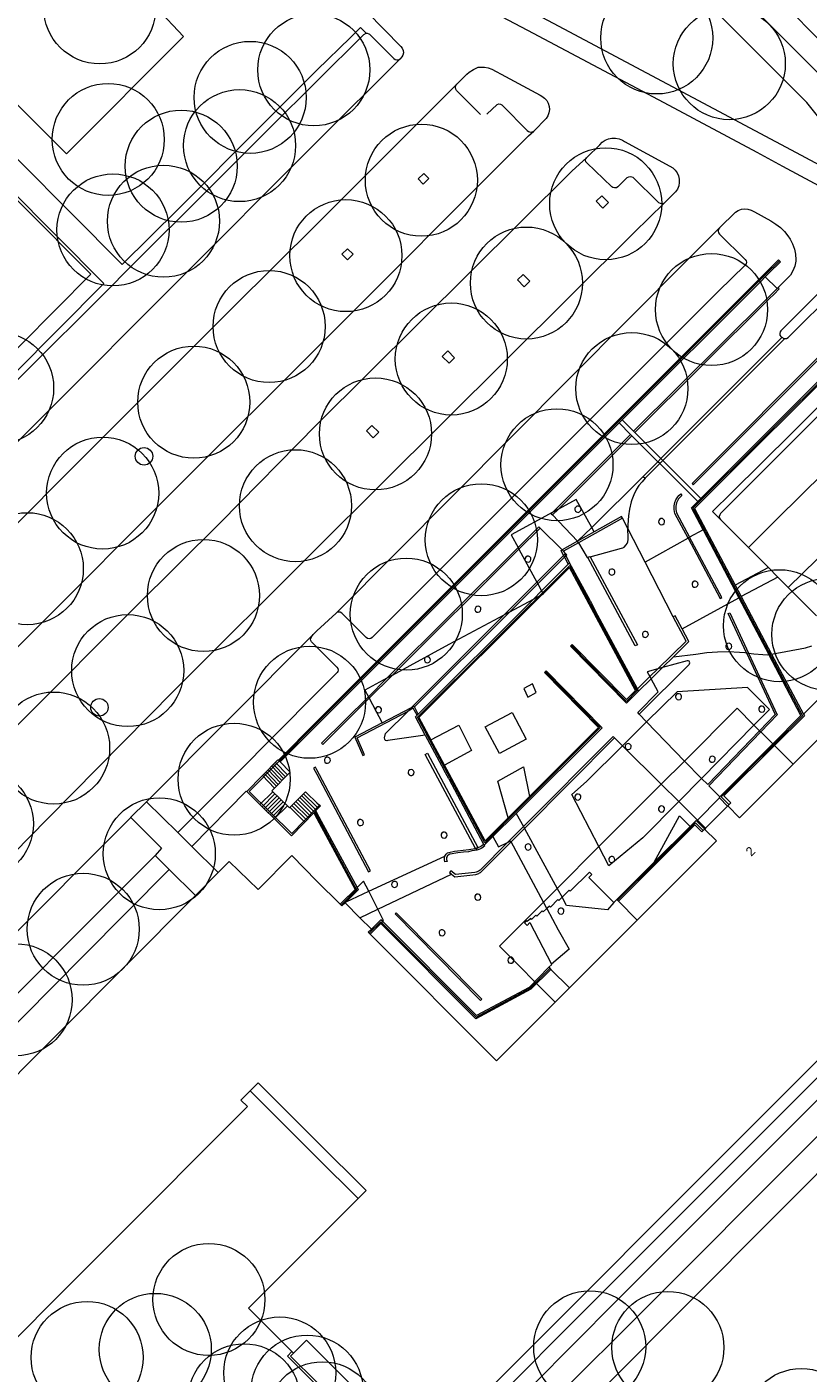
# Model space of a CAD drawing. Header units: metres. Extents: x 134994 to 136506, y 457393 to 459006.
# Tile 114 of 171: x 135467 to 135556, y 458394 to 458548. Entities that reach past the tile are written whole.
import ezdxf
from ezdxf.enums import TextEntityAlignment as Align

# ---------------------------------------------------------------- set-up
doc = ezdxf.new("R2010")
doc.units = ezdxf.units.M
for name, color, linetype, lineweight in [('B-WE-GR-BOOM-S', 250, 'Continuous', 13), ('B-WE-KG_BEBOUWING', 251, 'Continuous', 20), ('B-WE-KG_HUISNR', 251, 'Continuous', 5), ('B-WE-KG_ONDERGROND_REST', 251, 'Continuous', 5)]:
    doc.layers.add(name, color=color, linetype=linetype, lineweight=lineweight)
doc.styles.add('Styledgn000', font='dgn000.shx')

# ---------------------------------------------------------------- blocks, each defined once
blk = doc.blocks.new('SGR-BOOM_02')
blk.add_circle((0, 0), 6.4)

msp = doc.modelspace()

# ---------------------------------------------------------------- linework, layer by layer
at = {"layer": 'B-WE-KG_BEBOUWING', "flags": 128}
for points in [[(135518.94, 458389.58), (135532.02, 458402.66), (135552.03, 458422.68), (135575.1, 458445.72), (135591.31, 458462.08), (135592.9, 458463.69), (135596.25, 458467.04), (135582.03, 458481.19), (135576.86, 458486.34), (135573.9, 458483.17), (135554.39, 458463.63)], [(135527.22, 458436.46), (135520.85, 458442.84), (135525.87, 458447.87), (135527.45, 458449.45), (135532.22, 458454.22), (135539.34, 458461.34), (135542.01, 458464), (135548.02, 458470.02), (135549.93, 458468.09), (135550.57, 458467.46), (135550.71, 458467.32), (135552.07, 458465.96), (135552.27, 458465.76), (135554.39, 458463.63), (135548.29, 458457.52), (135546.94, 458458.86), (135546.92, 458458.84), (135544.4, 458456.32), (135544.3, 458456.22), (135544.29, 458456.21), (135545.64, 458454.87), (135536.6, 458445.82), (135534.46, 458447.97), (135534.25, 458448.18), (135533.91, 458447.84), (135531.07, 458450.68), (135531.41, 458451.02), (135531.13, 458451.3), (135528.93, 458449.11), (135528.8, 458449.25), (135528.01, 458448.44), (135527.63, 458448.05), (135527.51, 458448.18), (135526.69, 458447.29), (135526.56, 458447.42), (135526.26, 458447.14), (135525.86, 458446.78), (135525.74, 458446.9), (135525.14, 458446.27), (135525.02, 458446.38), (135524.53, 458445.89), (135524.42, 458446), (135524.03, 458445.65), (135523.91, 458445.77), (135523.7, 458445.53), (135524.01, 458445.21), (135524.34, 458445.54), (135526.81, 458440.77), (135526.82, 458440.75), (135526.49, 458440.43), (135526.72, 458440.19), (135528.84, 458438.08), (135527.22, 458436.46), (135520.53, 458429.76), (135506.08, 458444.22), (135507.29, 458445.43), (135507.51, 458445.65), (135507.62, 458445.76), (135506.95, 458447.07), (135505.91, 458449.11), (135505.32, 458450.27), (135504.59, 458449.55), (135502.67, 458447.64), (135500, 458450.29), (135497.14, 458453.22), (135493.28, 458449.33), (135489.99, 458452.53), (135488.73, 458451.26), (135486.11, 458448.63), (135453.91, 458416.29)], [(135592.9, 458463.69), (135591.97, 458464.61), (135590.39, 458463.03), (135516.65, 458389.23)], [(135502.67, 458447.64), (135502.86, 458447.45), (135503.21, 458447.8), (135504.91, 458446.1), (135506.22, 458444.8), (135505.86, 458444.44), (135506.08, 458444.22)], [(135459.85, 458392.26), (135492.06, 458424.52), (135491.31, 458425.25), (135492.36, 458426.32), (135500, 458418.7), (135504.7, 458414.01), (135500, 458409.31), (135492.19, 458401.5), (135497.15, 458396.55), (135497.33, 458396.36), (135498.81, 458397.84), (135500, 458396.64), (135505.2, 458391.42)], [(135504.7, 458414.01), (135505.62, 458414.93), (135500, 458420.53), (135493.27, 458427.24), (135492.36, 458426.32)], [(135497.33, 458396.36), (135496.99, 458396), (135500, 458393.03), (135511.34, 458382.08), (135512.72, 458380.71), (135518.99, 458386.89)]]:
    msp.add_lwpolyline(points, dxfattribs=at)
at = {"layer": 'B-WE-KG_BEBOUWING'}
msp.add_lwpolyline([(135528.84, 458438.08), (135536.6, 458445.82)], dxfattribs=at)
at = {"layer": 'B-WE-KG_ONDERGROND_REST'}
for p, q in [((135500, 458534.74), (135509.49, 458544.23)), ((135500, 458525.32), (135516, 458541.32)), ((135530.85, 458532.95), (135530.8, 458532.91)), ((135476.21, 458517.93), (135478.36, 458520.13)), ((135551.34, 458519.66), (135552.84, 458521.16)), ((135551.24, 458519.76), (135500, 458468.51)), ((135551.34, 458519.66), (135500, 458468.31)), ((135552.57, 458517.98), (135551.22, 458519.32)), ((135551.44, 458516.85), (135536.18, 458501.67)), ((135551.66, 458516.79), (135536.32, 458501.53)), ((135539.29, 458498.55), (135553.12, 458512.39)), ((135542.96, 458492.89), (135562.05, 458511.95)), ((135560.29, 458510.43), (135543.86, 458493.99)), ((135534.52, 458502.62), (135534.87, 458502.97)), ((135536.18, 458501.67), (135534.87, 458502.97)), ((135500, 458468.11), (135534.52, 458502.62)), ((135535.84, 458501.3), (135534.52, 458502.62)), ((135536.32, 458501.53), (135536.18, 458501.67)), ((135539.29, 458498.55), (135536.32, 458501.53)), ((135535.84, 458501.3), (135526.96, 458492.44)), ((135535.98, 458501.16), (135527.58, 458492.78)), ((135535.98, 458501.16), (135535.84, 458501.3)), ((135538.94, 458498.2), (135535.98, 458501.16)), ((135539.29, 458498.55), (135538.94, 458498.2)), ((135539.51, 458498.33), (135539.29, 458498.55)), ((135538.94, 458498.2), (135537.26, 458496.52)), ((135537.48, 458496.3), (135539.16, 458497.98)), ((135539.16, 458497.98), (135538.94, 458498.2)), ((135539.51, 458498.33), (135539.16, 458497.98)), ((135543.51, 458493.64), (135539.16, 458497.98)), ((135543.86, 458493.99), (135539.51, 458498.33)), ((135537.26, 458496.52), (135531.39, 458490.68)), ((135537.26, 458496.52), (135537.48, 458496.3)), ((135543.86, 458493.99), (135543.51, 458493.64)), ((135527.58, 458492.78), (135526.91, 458492.11)), ((135527.58, 458492.78), (135526.96, 458492.44)), ((135542.96, 458492.89), (135555.46, 458469.18)), ((135526.91, 458492.11), (135529.76, 458489.11)), ((135531.39, 458490.68), (135529.76, 458489.11)), ((135534.91, 458491.76), (135529.87, 458488.94)), ((135531.67, 458490.17), (135531.39, 458490.68)), ((135535.53, 458490.55), (135534.91, 458491.76)), ((135546.09, 458491.58), (135549.29, 458488.39)), ((135525.5, 458490.62), (135523.08, 458488.21)), ((135528, 458488.12), (135525.5, 458490.62)), ((135531.67, 458490.17), (135529.76, 458489.11)), ((135537.49, 458486.71), (135535.53, 458490.55)), ((135542.4, 458489.46), (135537.49, 458486.71)), ((135542.58, 458489.56), (135542.4, 458489.46)), ((135544.12, 458490.42), (135542.58, 458489.56)), ((135544.12, 458490.42), (135548.21, 458482.64)), ((135522.98, 458488.39), (135508, 458473.47)), ((135523.08, 458488.21), (135508.62, 458473.81)), ((135522.98, 458488.39), (135523.08, 458488.21)), ((135523.08, 458488.21), (135525.12, 458484.43)), ((135529.76, 458489.11), (135528, 458488.12)), ((135528.2, 458487.92), (135528, 458488.12)), ((135528.35, 458487.65), (135528.18, 458487.49)), ((135528.2, 458487.92), (135528.35, 458487.65)), ((135528.4, 458487.7), (135528.2, 458487.92)), ((135528.4, 458487.7), (135528.35, 458487.65)), ((135528.35, 458487.65), (135528.44, 458487.46)), ((135529.87, 458488.94), (135529.76, 458489.11)), ((135549.29, 458488.39), (135551.58, 458486.09)), ((135511.48, 458469.01), (135528.88, 458486.35)), ((135528.18, 458487.49), (135525.12, 458484.43)), ((135528.28, 458487.3), (135525.22, 458484.24)), ((135528.71, 458486.48), (135525.66, 458483.43)), ((135528.18, 458487.49), (135528.28, 458487.3)), ((135528.44, 458487.46), (135528.28, 458487.3)), ((135528.28, 458487.3), (135528.71, 458486.48)), ((135528.44, 458487.46), (135528.87, 458486.64)), ((135528.87, 458486.64), (135528.71, 458486.48)), ((135531.2, 458482.32), (135528.87, 458486.64)), ((135528.88, 458486.35), (135536.55, 458472.02)), ((135531.22, 458487.34), (135531.03, 458487.29)), ((135540.68, 458480.47), (135537.49, 458486.71)), ((135551.58, 458486.09), (135547.77, 458484.1)), ((135551.58, 458486.09), (135552.66, 458485.01)), ((135552.66, 458485.01), (135548.47, 458482.78)), ((135552.66, 458485.01), (135553.84, 458483.83)), ((135525.12, 458484.43), (135521.38, 458480.69)), ((135525.22, 458484.24), (135521.98, 458481.02)), ((135525.66, 458483.43), (135524.69, 458482.46)), ((135525.74, 458483.02), (135524.69, 458482.46)), ((135525.12, 458484.43), (135525.22, 458484.24)), ((135525.22, 458484.24), (135525.66, 458483.43)), ((135525.66, 458483.43), (135525.83, 458483.11)), ((135525.74, 458483.02), (135525.83, 458483.11)), ((135547.77, 458484.1), (135548.47, 458482.78)), ((135553.84, 458483.83), (135557.08, 458480.59)), ((135524.69, 458482.46), (135511.58, 458469.37)), ((135524.69, 458482.46), (135521.98, 458481.02)), ((135531.2, 458482.32), (135531.84, 458481.12)), ((135531.2, 458482.32), (135531.84, 458481.12)), ((135531.2, 458482.32), (135531.84, 458481.12)), ((135541.72, 458479.1), (135548.21, 458482.64)), ((135548.21, 458482.64), (135551.63, 458476.17)), ((135548.47, 458482.78), (135551.94, 458476.22)), ((135502.19, 458480.91), (135500, 458478.89)), ((135521.38, 458480.69), (135510.79, 458470.13)), ((135521.98, 458481.02), (135511.14, 458470.2)), ((135521.98, 458481.02), (135521.38, 458480.69)), ((135536.61, 458472.24), (135531.84, 458481.12)), ((135480.54, 458459.35), (135499.56, 458478.44)), ((135499.56, 458478.44), (135500, 458478.89)), ((135535.36, 458470.81), (135529.06, 458477.22)), ((135539.47, 458474.67), (135540.72, 458475.9)), ((135549.08, 458476.35), (135549.32, 458476.32)), ((135551.93, 458476.22), (135551.63, 458476.17)), ((135551.94, 458476.22), (135551.93, 458476.22)), ((135551.94, 458476.22), (135555.59, 458469.35)), ((135508.62, 458473.81), (135505.97, 458471.17)), ((135508.62, 458473.81), (135508, 458473.47)), ((135532.36, 458467.82), (135526.08, 458474.21)), ((135538.03, 458473.64), (135538.93, 458474.52)), ((135538.17, 458473.39), (135539.47, 458474.67)), ((135539.47, 458474.67), (135538.93, 458474.52)), ((135508, 458473.47), (135505.88, 458471.35)), ((135536.61, 458472.24), (135538.03, 458473.64)), ((135536.74, 458471.99), (135536.61, 458472.24)), ((135536.74, 458471.99), (135538.17, 458473.39)), ((135538.03, 458473.64), (135538.17, 458473.39)), ((135505.88, 458471.35), (135505.97, 458471.17)), ((135505.97, 458471.17), (135507.47, 458468.38)), ((135535.36, 458470.81), (135536.55, 458472.02)), ((135507.47, 458468.38), (135510.79, 458470.13)), ((135510.9, 458470.19), (135510.42, 458469.71)), ((135510.79, 458470.13), (135510.9, 458470.19)), ((135511.58, 458469.37), (135511.14, 458470.2)), ((135511.58, 458469.37), (135511.44, 458469.22)), ((135537.66, 458468.46), (135536.81, 458469.36)), ((135555.46, 458469.18), (135546.19, 458459.9)), ((135500, 458468.51), (135495.59, 458464.1)), ((135500, 458468.31), (135495.69, 458464)), ((135500, 458468.11), (135495.79, 458463.9)), ((135519.18, 458454.64), (135511.48, 458469.01)), ((135532.36, 458467.82), (135519.18, 458454.64)), ((135537.66, 458468.46), (135534.91, 458465.72)), ((135512.38, 458466.97), (135514.5, 458463.01)), ((135514.57, 458463.53), (135513.02, 458466.43)), ((135534.01, 458466.65), (135523.7, 458456.29)), ((135534.91, 458465.72), (135534.01, 458466.65)), ((135494.63, 458463.2), (135496, 458461.76)), ((135494.84, 458463.41), (135496.21, 458461.98)), ((135495.05, 458463.62), (135496.42, 458462.19)), ((135495.26, 458463.84), (135496.63, 458462.41)), ((135495.59, 458464.1), (135495.69, 458464)), ((135495.79, 458463.9), (135495.69, 458464)), ((135515.05, 458461.98), (135514.5, 458463.01)), ((135515.05, 458461.98), (135514.5, 458463.01)), ((135515.05, 458461.98), (135514.5, 458463.01)), ((135493.79, 458462.34), (135495.16, 458460.9)), ((135494, 458462.55), (135495.37, 458461.11)), ((135494.21, 458462.77), (135495.58, 458461.33)), ((135494.42, 458462.98), (135495.79, 458461.55)), ((135515.05, 458461.98), (135519.03, 458454.5)), ((135541.33, 458459.37), (135543.94, 458462.02)), ((135494.96, 458460.48), (135493.49, 458459.02)), ((135495.2, 458460.25), (135493.73, 458458.78)), ((135495.44, 458460.02), (135493.96, 458458.55)), ((135498.26, 458460.04), (135499.93, 458458.38)), ((135498.48, 458460.26), (135500, 458458.75)), ((135524.27, 458459.93), (135521.83, 458457.49)), ((135484.11, 458455.82), (135480.54, 458459.35)), ((135495.67, 458459.79), (135494.2, 458458.32)), ((135495.91, 458459.56), (135494.43, 458458.09)), ((135496.15, 458459.33), (135494.66, 458457.85)), ((135496.38, 458459.1), (135494.9, 458457.62)), ((135496.62, 458458.87), (135495.13, 458457.39)), ((135496.92, 458458.71), (135498.62, 458457.03)), ((135497.15, 458458.93), (135498.84, 458457.25)), ((135497.37, 458459.15), (135499.06, 458457.48)), ((135497.59, 458459.37), (135499.28, 458457.7)), ((135497.81, 458459.59), (135499.5, 458457.93)), ((135498.04, 458459.82), (135499.71, 458458.15)), ((135499.86, 458458.31), (135500, 458458.45)), ((135500, 458459.23), (135500.3, 458458.95)), ((135500.3, 458458.95), (135500, 458458.65)), ((135543.46, 458457.25), (135541.33, 458459.37)), ((135543.46, 458457.25), (135545.99, 458459.78)), ((135546.92, 458458.84), (135545.99, 458459.78)), ((135546.19, 458459.9), (135547.08, 458459)), ((135457.75, 458436.51), (135478.72, 458457.54)), ((135499.65, 458458.09), (135499.86, 458458.31)), ((135499.65, 458458.09), (135500, 458457.45)), ((135499.76, 458458.2), (135500, 458457.74)), ((135499.86, 458458.31), (135500, 458458.05)), ((135500, 458457.74), (135504.53, 458449.3)), ((135522.76, 458458.01), (135520.11, 458455.38)), ((135522.76, 458458.01), (135523.58, 458456.51)), ((135534.34, 458448.09), (135543.26, 458456.95)), ((135543.26, 458456.95), (135544.14, 458456.06)), ((135544.4, 458456.32), (135543.46, 458457.25)), ((135485.7, 458454.25), (135484.11, 458455.82)), ((135520.11, 458455.38), (135519.11, 458454.38)), ((135521.76, 458454.69), (135523.58, 458456.51)), ((135522.2, 458454.78), (135523.7, 458456.29)), ((135523.58, 458456.51), (135523.7, 458456.29)), ((135538.53, 458452.44), (135542.64, 458456.53)), ((135488.73, 458451.26), (135485.7, 458454.25)), ((135519.03, 458454.5), (135519.11, 458454.38)), ((135481.5, 458453.21), (135483.12, 458451.6)), ((135534.25, 458448.18), (135538.53, 458452.44)), ((135483.12, 458451.6), (135486.11, 458448.63)), ((135502.76, 458447.54), (135504.53, 458449.3)), ((135503.21, 458447.8), (135503.32, 458447.91)), ((135505.98, 458444.32), (135507.29, 458445.63)), ((135507.29, 458445.63), (135518.19, 458434.72)), ((135524.35, 458438.03), (135526.62, 458440.29)), ((135518.19, 458434.72), (135524.35, 458438.03))]:
    msp.add_line(p, q, dxfattribs=at)
at = {"layer": 'B-WE-KG_ONDERGROND_REST', "flags": 128}
for points in [[(135500, 458338.14), (135489.54, 458348.8), (135478.61, 458359.68), (135454.25, 458384.08), (135396.35, 458441.68), (135401.71, 458447.13), (135414.32, 458459.7), (135445.33, 458490.7), (135462.12, 458507.51), (135474.16, 458519.62), (135434.98, 458559.02), (135409.87, 458584.16), (135394.09, 458600)], [(135394.44, 458600), (135421.11, 458573.31), (135446.48, 458547.84), (135464.71, 458529.57), (135475.64, 458518.56), (135465.32, 458508.17), (135456.93, 458499.79), (135445.34, 458488.22), (135428.88, 458471.85), (135429.46, 458471.31)], [(135413.1, 458600), (135407.32, 458594.43), (135405.9, 458595.85), (135404.3, 458594.23), (135414.74, 458583.81), (135429.86, 458568.69), (135445.32, 458553.2), (135460.17, 458538.41), (135477.76, 458520.73), (135484.2, 458527.08), (135493.5, 458536.44), (135500, 458542.92)], [(135500.03, 458600), (135558.24, 458541.61), (135565.41, 458534.38)], [(135478.6, 458553.36), (135484.75, 458546.76), (135471.4, 458533.37), (135422.39, 458582.43), (135426.77, 458587.04)], [(135560.53, 458533.52), (135555.97, 458539.24), (135525.49, 458569.76), (135512.21, 458556.2)], [(135500, 458563.67), (135504.56, 458559.12), (135506.14, 458557.58), (135506.51, 458557.25), (135507.43, 458556.52), (135508.41, 458555.85), (135509.42, 458555.25), (135524.05, 458547.5), (135539.63, 458539.22), (135550.24, 458533.58), (135553.2, 458531.98), (135558.36, 458529.17), (135558.9, 458528.93), (135559.5, 458528.74), (135560.11, 458528.63), (135560.77, 458528.57), (135561.41, 458528.58), (135562.04, 458528.68), (135562.66, 458528.85), (135563.25, 458529.1), (135563.8, 458529.42), (135564.31, 458529.81), (135567.04, 458532.74)], [(135568.63, 458535.15), (135559.32, 458544.46), (135544.02, 458559.87), (135544.67, 458562.8)], [(135500, 458555.29), (135505.72, 458549.55), (135509.58, 458545.64), (135509.75, 458545.43), (135509.86, 458545.19), (135509.88, 458544.92), (135509.83, 458544.66), (135509.71, 458544.45), (135509.49, 458544.23)], [(135512.21, 458556.2), (135528.21, 458547.66), (135554.74, 458533.52), (135558.51, 458531.51), (135560.53, 458533.52)], [(135500, 458542.92), (135503.82, 458546.65), (135504.97, 458547.8), (135505.62, 458547.15)], [(135500, 458541.66), (135505.35, 458547.02), (135505.62, 458547.15)], [(135505.62, 458547.15), (135505.73, 458547.15), (135505.93, 458547.1), (135506.02, 458547.04), (135508.8, 458544.27), (135508.95, 458544.15), (135509.14, 458544.1), (135509.33, 458544.13), (135509.49, 458544.23)], [(135516, 458541.32), (135517.11, 458542.48), (135517.39, 458542.7), (135517.89, 458543.02), (135518.43, 458543.26), (135518.69, 458543.29), (135519.14, 458543.28), (135519.57, 458543.2), (135519.99, 458543.03), (135521.53, 458542.21), (135525.5, 458540.08), (135525.71, 458539.97), (135526.01, 458539.75), (135526.25, 458539.47), (135526.43, 458539.15), (135526.54, 458538.79), (135526.57, 458538.42), (135526.51, 458538.05), (135526.38, 458537.71), (135526.18, 458537.4), (135524.76, 458535.97)], [(135478.36, 458520.13), (135488.02, 458529.75), (135494.61, 458536.34), (135500, 458541.66)], [(135518.7, 458537.88), (135515.96, 458540.62), (135515.88, 458540.76), (135515.84, 458540.96), (135515.88, 458541.16), (135516, 458541.32)], [(135519.42, 458537.9), (135520.59, 458539), (135520.78, 458539.07), (135520.97, 458539.05), (135521.14, 458538.96), (135521.22, 458538.87), (135524.01, 458536.05), (135524.02, 458536.03), (135524.18, 458535.91), (135524.38, 458535.85), (135524.58, 458535.87), (135524.76, 458535.97)], [(135500, 458511.21), (135524.16, 458535.43), (135524.76, 458535.97)], [(135429.76, 458464.53), (135455.88, 458490.56), (135483.42, 458518.12), (135500, 458534.74)], [(135530.85, 458532.95), (135532.3, 458534.41), (135532.58, 458534.7), (135532.92, 458534.93), (135533.3, 458535.09), (135533.7, 458535.17), (135534.11, 458535.17), (135534.52, 458535.1), (135534.9, 458534.94), (135535.14, 458534.79), (135540.31, 458531.98), (135540.64, 458531.78), (135540.93, 458531.52), (135541.16, 458531.21), (135541.32, 458530.85), (135541.4, 458530.47), (135541.4, 458530.08), (135541.33, 458529.7), (135541.18, 458529.34), (135540.95, 458529.02), (135540.9, 458528.96), (135539.68, 458527.73)], [(135500, 458502.44), (135529.17, 458531.43), (135530.8, 458532.91)], [(135539.68, 458527.73), (135539.47, 458527.66), (135539.26, 458527.68), (135539.07, 458527.77), (135538.97, 458527.86), (135536.11, 458530.68), (135535.86, 458530.73), (135535.6, 458530.71), (135535.39, 458530.62), (135534.38, 458529.61), (135534.21, 458529.5), (135534.01, 458529.47), (135533.81, 458529.52), (135533.68, 458529.6), (135530.85, 458532.35), (135530.73, 458532.47), (135530.68, 458532.63), (135530.71, 458532.79), (135530.8, 458532.91)], [(135530.8, 458532.91), (135530.82, 458532.92), (135530.85, 458532.95)], [(135512.2, 458531.13), (135511.57, 458530.5), (135512.14, 458529.92), (135512.78, 458530.56), (135512.2, 458531.13)], [(135500, 458488.3), (135536.24, 458524.37), (135539.68, 458527.73)], [(135532.68, 458527.18), (135531.9, 458527.96), (135532.54, 458528.59), (135533.32, 458527.81), (135532.68, 458527.18)], [(135545.98, 458524.91), (135547.82, 458526.71), (135548.14, 458526.91), (135548.49, 458527.04), (135548.87, 458527.09), (135549.24, 458527.06), (135549.6, 458526.95), (135549.93, 458526.77), (135549.98, 458526.74), (135551.86, 458525.72), (135552.44, 458525.35), (135552.95, 458524.96), (135553.41, 458524.51), (135553.81, 458524.01), (135554.05, 458523.62), (135554.33, 458523.07), (135554.54, 458522.49), (135554.66, 458521.89), (135554.71, 458521.27), (135554.71, 458521.12), (135554.58, 458520.54), (135554.37, 458519.99), (135554.1, 458519.49), (135552.67, 458518.06)], [(135440.81, 458466.36), (135459.68, 458485.11), (135477.62, 458503.04), (135490.41, 458515.81), (135500, 458525.32)], [(135502.19, 458480.91), (135542.33, 458521.25), (135545.98, 458524.91)], [(135545.98, 458524.91), (135545.88, 458524.75), (135545.84, 458524.55), (135545.89, 458524.36), (135546, 458524.19), (135548.94, 458521.28), (135549.02, 458521.16), (135549.06, 458520.99), (135549.02, 458520.81), (135548.91, 458520.67), (135545.88, 458517.69), (135506.31, 458478.1), (135506.15, 458478), (135505.96, 458477.97), (135505.77, 458478.01), (135505.64, 458478.11), (135502.85, 458480.9), (135502.66, 458481), (135502.46, 458481.02), (135502.26, 458480.96), (135502.19, 458480.91)], [(135503.48, 458522.53), (135502.84, 458521.9), (135503.48, 458521.26), (135504.12, 458521.9), (135503.48, 458522.53)], [(135551.24, 458519.76), (135552.59, 458521.11), (135552.74, 458521.26), (135552.95, 458521.05), (135551.67, 458519.76), (135551.22, 458519.32)], [(135523.69, 458518.18), (135522.91, 458518.96), (135523.55, 458519.6), (135524.33, 458518.82), (135523.69, 458518.18)], [(135534.87, 458502.97), (135550.74, 458518.83), (135551.22, 458519.32)], [(135553.25, 458512.31), (135553.42, 458512.26), (135553.64, 458512.28), (135553.84, 458512.37), (135559.36, 458517.86), (135559.43, 458517.94), (135559.51, 458518.14), (135559.52, 458518.35), (135559.44, 458518.55), (135559.3, 458518.71), (135559.17, 458518.8), (135558.96, 458518.85), (135558.75, 458518.82), (135558.58, 458518.73), (135553.01, 458513.14), (135552.93, 458513.04), (135552.88, 458512.85), (135552.9, 458512.66), (135553, 458512.5), (135553.12, 458512.39)], [(135429.46, 458471.31), (135440.86, 458482.66), (135455.1, 458496.92), (135466.29, 458508.03), (135476.21, 458517.93)], [(135552.57, 458517.98), (135552.15, 458517.56), (135551.44, 458516.85)], [(135551.66, 458516.79), (135552.22, 458517.35), (135552.8, 458517.93), (135552.67, 458518.06)], [(135552.57, 458517.98), (135552.66, 458518.07), (135552.67, 458518.06)], [(135552.67, 458518.06), (135552.58, 458517.97), (135552.57, 458517.98)], [(135553.25, 458512.31), (135553.37, 458512.19), (135539.51, 458498.33)], [(135553.12, 458512.39), (135553.15, 458512.41), (135553.25, 458512.31)], [(135448, 458459.29), (135466.8, 458478.04), (135484.61, 458495.84), (135500, 458511.21)], [(135515.09, 458509.44), (135514.31, 458510.22), (135514.95, 458510.86), (135515.73, 458510.08), (135515.09, 458509.44)], [(135559.08, 458511.66), (135558.94, 458511.8), (135542.86, 458495.71), (135543, 458495.57), (135559.08, 458511.66)], [(135561.58, 458511.25), (135543.13, 458492.85), (135547.77, 458484.1)], [(135546.09, 458491.58), (135545.19, 458492.49), (135547.35, 458494.65), (135554.32, 458501.54), (135560.38, 458507.63), (135562.73, 458510.03), (135561.58, 458511.25)], [(135567.03, 458506.03), (135566.88, 458505.93), (135566.7, 458505.91), (135566.53, 458505.96), (135566.41, 458506.07), (135563.58, 458509.01), (135563.37, 458509.09), (135563.15, 458509.1), (135562.93, 458509.03), (135562.86, 458508.99), (135554.42, 458500.58), (135546.1, 458492.27), (135546.01, 458492.14), (135545.96, 458491.95), (135545.99, 458491.75), (135546.09, 458491.58)], [(135567.03, 458506.03), (135567.17, 458505.89), (135557.98, 458497.01), (135552.55, 458491.64), (135549.29, 458488.39)], [(135500, 458502.44), (135488.97, 458491.26), (135479.2, 458481.55), (135466.53, 458468.81), (135452.64, 458454.88)], [(135506.43, 458500.93), (135505.65, 458501.71), (135506.29, 458502.35), (135507.07, 458501.57), (135506.43, 458500.93)], [(135571.53, 458501.44), (135563.57, 458493.46), (135557.14, 458487.05), (135553.84, 458483.83)], [(135537.48, 458496.3), (135537.15, 458495.89), (135537.13, 458495.87), (135536.78, 458495.48), (135536.49, 458495.04), (135536.2, 458494.42), (135535.97, 458493.83), (135535.91, 458493.61), (135535.71, 458492.77), (135535.6, 458492.01), (135535.51, 458490.98), (135535.53, 458490.55)], [(135531.39, 458490.68), (135529.6, 458493.87), (135527.58, 458492.78)], [(135542.4, 458489.46), (135540.89, 458492.29), (135540.8, 458492.73), (135540.81, 458493.13), (135540.81, 458493.15), (135540.9, 458493.54), (135541.02, 458493.83), (135541.22, 458494.17), (135541.35, 458494.34), (135541.57, 458494.51), (135541.7, 458494.35), (135541.45, 458494.12), (135541.31, 458493.94), (135541.17, 458493.66), (135541.09, 458493.48), (135541.01, 458493.13), (135541.01, 458492.73), (135541.08, 458492.37), (135542.58, 458489.56)], [(135526.96, 458492.44), (135522.19, 458489.85), (135522.98, 458488.39)], [(135526.96, 458492.44), (135526.77, 458492.25), (135526.91, 458492.11)], [(135530.13, 458492.91), (135530.03, 458493.04), (135529.88, 458493.11), (135529.71, 458493.1), (135529.57, 458493.01), (135529.48, 458492.87), (135529.47, 458492.71), (135529.54, 458492.55), (135529.67, 458492.45), (135529.83, 458492.41), (135529.99, 458492.46), (135530.11, 458492.57), (135530.17, 458492.73), (135530.14, 458492.9), (135530.13, 458492.91)], [(135544.12, 458490.42), (135542.8, 458492.93), (135543.51, 458493.64)], [(135522.98, 458488.39), (135525.36, 458490.76), (135525.5, 458490.62)], [(135534.91, 458491.76), (135534.81, 458491.93), (135531.67, 458490.17)], [(135539.7, 458491.47), (135539.61, 458491.61), (135539.46, 458491.69), (135539.3, 458491.69), (135539.15, 458491.61), (135539.05, 458491.47), (135539.03, 458491.31), (135539.09, 458491.15), (135539.21, 458491.04), (135539.37, 458491), (135539.53, 458491.03), (135539.66, 458491.14), (135539.72, 458491.29), (135539.71, 458491.46), (135539.7, 458491.47)], [(135531.22, 458487.34), (135534.81, 458488.33), (135534.95, 458488.35), (135535.11, 458488.45), (135535.34, 458488.68), (135535.46, 458488.86), (135535.53, 458489.06), (135535.56, 458489.29), (135535.56, 458489.53), (135535.53, 458490.55)], [(135542.4, 458489.46), (135546.08, 458482.58), (135546.26, 458482.68), (135542.58, 458489.56)], [(135500, 458488.3), (135483.65, 458472), (135469.17, 458457.34), (135459.64, 458447.63)], [(135528.18, 458487.49), (135527.89, 458488.06), (135528, 458488.12)], [(135529.87, 458488.94), (135528.17, 458487.99), (135528.2, 458487.92)], [(135528.44, 458487.46), (135528.54, 458487.56), (135528.4, 458487.7)], [(135529.87, 458488.94), (135530.86, 458487.24), (135531.03, 458487.29)], [(135524.42, 458487.2), (135524.32, 458487.33), (135524.17, 458487.4), (135524, 458487.39), (135523.86, 458487.3), (135523.77, 458487.16), (135523.76, 458486.99), (135523.83, 458486.84), (135523.96, 458486.74), (135524.12, 458486.7), (135524.28, 458486.75), (135524.4, 458486.86), (135524.45, 458487.02), (135524.43, 458487.18), (135524.42, 458487.2)], [(135536.74, 458471.99), (135535.36, 458470.59), (135528.95, 458477.11), (135529.16, 458477.32), (135535.36, 458471.01), (135536.38, 458472.04), (135528.84, 458486.12), (135525.83, 458483.11)], [(135531.22, 458487.34), (135536.62, 458477.29), (135536.36, 458477.15), (135530.94, 458487.24), (135531.03, 458487.29)], [(135531.03, 458487.29), (135531.2, 458487.38), (135531.22, 458487.34)], [(135534.02, 458485.68), (135533.94, 458485.83), (135533.8, 458485.92), (135533.64, 458485.93), (135533.48, 458485.87), (135533.37, 458485.74), (135533.33, 458485.58), (135533.38, 458485.42), (135533.49, 458485.3), (135533.64, 458485.24), (135533.81, 458485.26), (135533.94, 458485.35), (135534.02, 458485.5), (135534.03, 458485.66), (135534.02, 458485.68)], [(135543.5, 458484.36), (135543.4, 458484.49), (135543.24, 458484.55), (135543.08, 458484.53), (135542.94, 458484.45), (135542.86, 458484.3), (135542.85, 458484.14), (135542.92, 458483.98), (135543.05, 458483.88), (135543.22, 458483.86), (135543.37, 458483.91), (135543.49, 458484.02), (135543.54, 458484.18), (135543.51, 458484.35), (135543.5, 458484.36)], [(135525.74, 458483.02), (135511.65, 458468.98), (135513.02, 458466.43)], [(135525.74, 458483.02), (135525.85, 458483.08), (135525.83, 458483.11)], [(135518.71, 458481.5), (135518.6, 458481.63), (135518.45, 458481.69), (135518.28, 458481.67), (135518.14, 458481.58), (135518.06, 458481.44), (135518.05, 458481.27), (135518.12, 458481.12), (135518.26, 458481.02), (135518.42, 458480.99), (135518.58, 458481.04), (135518.7, 458481.16), (135518.74, 458481.32), (135518.71, 458481.48), (135518.71, 458481.5)], [(135508.62, 458473.81), (135515.12, 458477.35), (135521.38, 458480.69)], [(135538.93, 458474.52), (135542.17, 458477.7), (135540.68, 458480.47)], [(135541.72, 458479.1), (135540.92, 458480.6), (135540.68, 458480.47)], [(135549.08, 458476.35), (135546.99, 458480.85), (135547.17, 458480.93), (135549.32, 458476.32)], [(135500, 458477), (135499.39, 458477.61), (135499.27, 458477.84), (135499.29, 458478.01), (135499.39, 458478.2), (135499.56, 458478.44)], [(135537.83, 458478.62), (135537.73, 458478.75), (135537.57, 458478.81), (135537.41, 458478.8), (135537.27, 458478.71), (135537.18, 458478.56), (135537.18, 458478.4), (135537.25, 458478.25), (135537.38, 458478.15), (135537.55, 458478.12), (135537.7, 458478.17), (135537.82, 458478.29), (135537.87, 458478.45), (135537.84, 458478.61), (135537.83, 458478.62)], [(135540.72, 458475.9), (135542.5, 458477.65), (135541.72, 458479.1)], [(135555.59, 458469.35), (135565.16, 458479.02)], [(135500, 458477), (135502.29, 458474.73), (135502.4, 458474.57), (135502.44, 458474.39), (135502.39, 458474.21), (135502.32, 458474.1), (135500, 458471.79)], [(135547.35, 458477.27), (135547.24, 458477.39), (135547.08, 458477.45), (135546.92, 458477.42), (135546.78, 458477.33), (135546.7, 458477.18), (135546.7, 458477.02), (135546.78, 458476.87), (135546.91, 458476.77), (135547.08, 458476.75), (135547.23, 458476.81), (135547.35, 458476.93), (135547.39, 458477.09), (135547.36, 458477.25), (135547.35, 458477.27)], [(135551.94, 458476.22), (135555.83, 458476.93), (135556.54, 458477.15)], [(135512.94, 458475.73), (135512.83, 458475.86), (135512.68, 458475.92), (135512.51, 458475.9), (135512.37, 458475.81), (135512.29, 458475.67), (135512.28, 458475.5), (135512.36, 458475.35), (135512.49, 458475.25), (135512.65, 458475.22), (135512.81, 458475.28), (135512.93, 458475.39), (135512.98, 458475.55), (135512.95, 458475.72), (135512.94, 458475.73)], [(135536.81, 458469.36), (135542.51, 458475.03), (135542.57, 458475.12), (135542.6, 458475.22), (135542.58, 458475.32), (135542.51, 458475.4), (135542.41, 458475.46), (135542.29, 458475.46), (135539.47, 458474.67)], [(135540.72, 458475.9), (135543.29, 458476.2), (135544.53, 458476.38), (135545.78, 458476.48), (135547.03, 458476.5), (135548.28, 458476.44), (135548.88, 458476.39), (135549.08, 458476.35)], [(135549.08, 458476.35), (135552.35, 458469.31), (135550.57, 458467.46)], [(135549.32, 458476.32), (135549.9, 458476.23), (135550.93, 458476.15), (135551.45, 458476.14), (135551.63, 458476.17)], [(135549.32, 458476.32), (135552.59, 458469.27), (135550.71, 458467.32)], [(135552.07, 458465.96), (135555.3, 458469.2), (135551.63, 458476.17)], [(135524.27, 458459.93), (135532.17, 458467.82), (135525.98, 458474.11), (135526.2, 458474.32), (135532.6, 458467.8), (135522.76, 458458.01)], [(135538.93, 458474.52), (135537.73, 458474.18), (135538.03, 458473.64)], [(135508, 458473.47), (135505.48, 458472.1), (135505.88, 458471.35)], [(135523.65, 458472.27), (135524.1, 458471.28), (135525.06, 458471.81), (135524.61, 458472.8), (135523.65, 458472.27)], [(135536.81, 458469.36), (135536.65, 458469.56), (135538.98, 458471.92), (135538.17, 458473.39)], [(135549.93, 458468.09), (135551.69, 458469.87), (135549.17, 458472.4), (135541.15, 458471.92), (135537.66, 458468.46)], [(135484.11, 458455.82), (135490.7, 458462.42), (135500, 458471.79)], [(135505.97, 458471.17), (135500.67, 458465.89), (135500.53, 458466.03), (135505.88, 458471.35)], [(135541.62, 458471.49), (135541.52, 458471.62), (135541.37, 458471.69), (135541.2, 458471.67), (135541.06, 458471.59), (135540.97, 458471.45), (135540.96, 458471.28), (135541.03, 458471.13), (135541.16, 458471.03), (135541.32, 458470.99), (135541.48, 458471.04), (135541.6, 458471.15), (135541.65, 458471.31), (135541.63, 458471.47), (135541.62, 458471.49)], [(135507.47, 458468.38), (135504.34, 458466.72), (135505.24, 458464.62), (135505.42, 458464.7), (135504.6, 458466.63), (135510.42, 458469.71)], [(135507.35, 458470.01), (135507.24, 458470.14), (135507.09, 458470.2), (135506.92, 458470.18), (135506.78, 458470.09), (135506.7, 458469.95), (135506.69, 458469.78), (135506.76, 458469.63), (135506.9, 458469.53), (135507.06, 458469.51), (135507.22, 458469.56), (135507.34, 458469.67), (135507.39, 458469.83), (135507.36, 458470), (135507.35, 458470.01)], [(135512.38, 458466.97), (135508.09, 458466.34), (135507.97, 458466.32), (135507.85, 458466.35), (135507.79, 458466.4), (135507.74, 458466.48), (135507.73, 458466.63), (135507.84, 458467.13), (135510.42, 458469.71)], [(135511.44, 458469.22), (135511.01, 458470.02), (135510.42, 458469.71)], [(135510.9, 458470.19), (135511.09, 458470.29), (135511.14, 458470.2)], [(135512.38, 458466.97), (135511.27, 458469.05), (135511.44, 458469.22)], [(135519.22, 458467.89), (135522.3, 458469.54), (135523.9, 458466.48), (135520.87, 458464.87), (135519.22, 458467.89)], [(135551.13, 458470.08), (135551.02, 458470.21), (135550.87, 458470.27), (135550.7, 458470.25), (135550.57, 458470.16), (135550.48, 458470.02), (135550.48, 458469.85), (135550.55, 458469.7), (135550.68, 458469.6), (135550.84, 458469.57), (135551, 458469.62), (135551.12, 458469.74), (135551.17, 458469.9), (135551.14, 458470.06), (135551.13, 458470.08)], [(135555.59, 458469.35), (135555.69, 458469.15), (135552.27, 458465.76)], [(135513.02, 458466.43), (135516.2, 458468.11), (135517.67, 458465.19), (135514.57, 458463.53)], [(135542.01, 458464), (135537.66, 458468.46)], [(135543.94, 458462.02), (135549.93, 458468.09)], [(135523.58, 458456.51), (135533.83, 458466.81), (135534.01, 458466.65)], [(135550.57, 458467.46), (135544.65, 458461.3), (135543.94, 458462.02)], [(135550.71, 458467.32), (135544.79, 458461.15), (135546.01, 458459.9)], [(135518.11, 458454.02), (135512.38, 458464.75), (135512.64, 458464.89), (135518.4, 458454.11)], [(135532.22, 458454.22), (135529.13, 458460.18), (135530.8, 458461.65), (135534.91, 458465.72)], [(135539.34, 458461.34), (135534.91, 458465.72)], [(135535.87, 458465.81), (135535.76, 458465.94), (135535.61, 458466), (135535.44, 458465.98), (135535.3, 458465.89), (135535.22, 458465.75), (135535.21, 458465.58), (135535.29, 458465.43), (135535.42, 458465.33), (135535.58, 458465.3), (135535.74, 458465.35), (135535.86, 458465.47), (135535.91, 458465.63), (135535.88, 458465.79), (135535.87, 458465.81)], [(135545.48, 458464.36), (135545.37, 458464.48), (135545.21, 458464.54), (135545.05, 458464.53), (135544.91, 458464.44), (135544.83, 458464.29), (135544.82, 458464.13), (135544.89, 458463.98), (135545.02, 458463.88), (135545.19, 458463.85), (135545.35, 458463.9), (135545.46, 458464.02), (135545.51, 458464.18), (135545.48, 458464.34), (135545.48, 458464.36)], [(135546.01, 458459.9), (135552.07, 458465.96)], [(135552.27, 458465.76), (135546.48, 458460.01), (135547.29, 458459.21), (135546.94, 458458.86)], [(135491.99, 458460.5), (135495.55, 458464.14), (135495.59, 458464.1)], [(135500, 458458.65), (135497.13, 458455.7), (135492.24, 458460.53), (135495.69, 458464)], [(135500, 458459.23), (135498.82, 458460.36), (135498.7, 458460.47), (135496.85, 458458.64), (135494.86, 458460.59), (135496.94, 458462.72), (135495.79, 458463.9)], [(135500, 458463.01), (135499.84, 458463.31), (135499.62, 458463.19), (135500, 458462.48)], [(135500, 458462.48), (135505.9, 458451.35), (135506.12, 458451.47), (135500, 458463.01)], [(135501.52, 458464.23), (135501.41, 458464.36), (135501.26, 458464.43), (135501.09, 458464.42), (135500.95, 458464.34), (135500.86, 458464.19), (135500.85, 458464.03), (135500.92, 458463.88), (135501.05, 458463.77), (135501.21, 458463.74), (135501.37, 458463.78), (135501.49, 458463.9), (135501.55, 458464.05), (135501.52, 458464.22), (135501.52, 458464.23)], [(135510.92, 458462.99), (135510.76, 458463.03), (135510.6, 458462.99), (135510.47, 458462.88), (135510.41, 458462.72), (135510.43, 458462.56), (135510.52, 458462.42), (135510.67, 458462.34), (135510.84, 458462.34), (135510.98, 458462.41), (135511.08, 458462.55), (135511.11, 458462.71), (135511.05, 458462.87), (135510.93, 458462.98), (135510.92, 458462.99)], [(135521.83, 458457.49), (135519.21, 458454.87), (135514.57, 458463.53)], [(135521.83, 458457.49), (135520.68, 458461.71), (135523.58, 458463.33), (135524.27, 458459.93)], [(135543.94, 458462.02), (135542.01, 458464)], [(135485.7, 458454.25), (135491.93, 458460.56), (135491.99, 458460.5)], [(135491.99, 458460.5), (135497.09, 458455.45), (135499.65, 458458.09)], [(135592.62, 458460.72), (135573.3, 458441.46), (135553.96, 458422.07), (135534.16, 458402.25), (135524.63, 458392.66), (135524.92, 458392.36)], [(135530.13, 458460.04), (135530.02, 458460.17), (135529.86, 458460.23), (135529.7, 458460.22), (135529.56, 458460.13), (135529.48, 458459.98), (135529.47, 458459.82), (135529.54, 458459.67), (135529.67, 458459.57), (135529.84, 458459.54), (135530, 458459.59), (135530.11, 458459.71), (135530.16, 458459.86), (135530.14, 458460.03), (135530.13, 458460.04)], [(135541.33, 458459.37), (135539.34, 458461.34)], [(135480.54, 458459.35), (135478.7, 458457.55), (135478.72, 458457.54)], [(135500, 458458.45), (135500.4, 458458.86), (135500.3, 458458.95)], [(135594.64, 458458.69), (135573.32, 458437.41), (135555.15, 458419.13), (135538.18, 458402.11), (135526.66, 458390.61), (135524.92, 458392.36)], [(135541.33, 458459.37), (135537.23, 458455.22), (135533.36, 458452.02), (135532.22, 458454.22)], [(135539.68, 458458.67), (135539.58, 458458.79), (135539.42, 458458.86), (135539.26, 458458.84), (135539.12, 458458.75), (135539.04, 458458.61), (135539.03, 458458.44), (135539.1, 458458.29), (135539.23, 458458.19), (135539.4, 458458.16), (135539.55, 458458.21), (135539.67, 458458.33), (135539.72, 458458.49), (135539.69, 458458.65), (135539.68, 458458.67)], [(135545.99, 458459.78), (135545.94, 458459.83), (135546.01, 458459.9)], [(135478.72, 458457.54), (135482.25, 458454.03), (135481.5, 458453.21)], [(135500, 458458.05), (135504.59, 458449.55)], [(135500, 458457.45), (135504.36, 458449.32), (135502.67, 458447.64)], [(135505.29, 458457.13), (135505.18, 458457.25), (135505.02, 458457.32), (135504.86, 458457.3), (135504.72, 458457.21), (135504.64, 458457.07), (135504.63, 458456.9), (135504.7, 458456.75), (135504.83, 458456.65), (135505, 458456.62), (135505.16, 458456.67), (135505.27, 458456.79), (135505.32, 458456.95), (135505.3, 458457.11), (135505.29, 458457.13)], [(135538.53, 458452.44), (135541.42, 458457.75), (135542.64, 458456.53)], [(135544.3, 458456.22), (135543.32, 458457.2), (135542.64, 458456.53)], [(135514.84, 458455.69), (135514.73, 458455.82), (135514.57, 458455.88), (135514.41, 458455.86), (135514.27, 458455.77), (135514.19, 458455.63), (135514.18, 458455.46), (135514.25, 458455.31), (135514.38, 458455.21), (135514.55, 458455.18), (135514.71, 458455.23), (135514.82, 458455.35), (135514.87, 458455.51), (135514.84, 458455.67), (135514.84, 458455.69)], [(135520.11, 458455.38), (135520.74, 458454.21), (135521.76, 458454.69)], [(135523.7, 458456.29), (135527.45, 458449.45)], [(135534.46, 458447.97), (135543.19, 458456.7), (135543.98, 458455.9), (135544.29, 458456.21)], [(135519.11, 458454.38), (135519.17, 458454.29), (135518.85, 458454.06), (135518.7, 458453.97), (135518.49, 458453.89), (135518.27, 458453.83), (135518.14, 458453.8), (135518.01, 458453.77), (135517.7, 458453.72), (135517.32, 458453.64), (135516.73, 458453.58), (135516.11, 458453.52), (135515.23, 458453.37), (135515.19, 458453.36), (135515.05, 458453.29), (135514.93, 458453.19), (135514.86, 458453.09), (135514.82, 458452.97), (135514.81, 458452.73), (135514.86, 458452.5), (135514.62, 458452.48), (135514.57, 458452.74), (135514.58, 458453.01), (135514.61, 458453.12)], [(135514.61, 458453.12), (135514.75, 458453.35), (135514.92, 458453.49), (135515.05, 458453.56), (135515.71, 458453.7), (135516.07, 458453.75), (135517.34, 458453.89), (135518.06, 458454.01), (135518.11, 458454.02)], [(135521.76, 458454.69), (135518.63, 458451.54), (135518.55, 458451.47), (135518.46, 458451.41), (135518.38, 458451.36), (135518.3, 458451.32), (135518.19, 458451.29), (135518.05, 458451.27), (135515.83, 458451.02), (135515.28, 458451.44), (135515.14, 458451.26), (135515.36, 458451.09)], [(135515.36, 458451.09), (135515.75, 458450.78), (135518.15, 458451.03), (135518.26, 458451.06), (135518.38, 458451.1), (135518.48, 458451.15), (135518.58, 458451.21), (135518.69, 458451.28), (135518.79, 458451.36), (135522.2, 458454.78)], [(135518.4, 458454.11), (135518.42, 458454.08), (135518.15, 458453.94), (135518.11, 458454.02)], [(135518.4, 458454.11), (135518.26, 458454.06), (135518.11, 458454.02)], [(135518.4, 458454.11), (135518.6, 458454.19), (135518.73, 458454.27), (135518.85, 458454.36), (135519.03, 458454.5)], [(135521.76, 458454.69), (135522.15, 458454.87), (135522.2, 458454.78)], [(135525.87, 458447.87), (135522.2, 458454.78)], [(135524.44, 458454.34), (135524.33, 458454.46), (135524.18, 458454.52), (135524.02, 458454.51), (135523.88, 458454.42), (135523.79, 458454.27), (135523.79, 458454.11), (135523.86, 458453.96), (135523.99, 458453.86), (135524.15, 458453.83), (135524.31, 458453.88), (135524.43, 458454), (135524.48, 458454.16), (135524.45, 458454.32), (135524.44, 458454.34)], [(135461.3, 458432.94), (135461.99, 458433.64), (135471.68, 458443.38), (135481.5, 458453.21)], [(135505.91, 458449.11), (135514.61, 458453.12)], [(135534.01, 458452.88), (135533.91, 458453.02), (135533.76, 458453.09), (135533.6, 458453.09), (135533.45, 458453.02), (135533.35, 458452.88), (135533.33, 458452.72), (135533.39, 458452.56), (135533.51, 458452.45), (135533.67, 458452.4), (135533.83, 458452.44), (135533.96, 458452.54), (135534.02, 458452.7), (135534.01, 458452.86), (135534.01, 458452.88)], [(135451.26, 458418.97), (135455.62, 458423.26), (135456.25, 458424.53), (135463.01, 458431.34), (135473.32, 458441.74), (135483.12, 458451.6)], [(135506.95, 458447.07), (135515.36, 458451.09)], [(135504.59, 458449.55), (135504.72, 458449.3), (135503.32, 458447.91)], [(135509.2, 458449.99), (135509.11, 458450.14), (135508.98, 458450.23), (135508.81, 458450.25), (135508.66, 458450.18), (135508.55, 458450.06), (135508.51, 458449.9), (135508.55, 458449.74), (135508.66, 458449.61), (135508.82, 458449.55), (135508.98, 458449.57), (135509.12, 458449.66), (135509.2, 458449.81), (135509.2, 458449.98), (135509.2, 458449.99)], [(135589.68, 458449.42), (135588.86, 458448.6), (135562.02, 458421.76), (135542.41, 458402.05), (135523.83, 458383.41), (135519.8, 458387.41)], [(135527.45, 458449.45), (135528.01, 458448.44)], [(135503.32, 458447.91), (135505.91, 458449.11)], [(135518.68, 458448.6), (135518.57, 458448.73), (135518.42, 458448.79), (135518.25, 458448.78), (135518.11, 458448.69), (135518.03, 458448.54), (135518.02, 458448.38), (135518.1, 458448.23), (135518.23, 458448.13), (135518.39, 458448.1), (135518.55, 458448.15), (135518.67, 458448.27), (135518.72, 458448.42), (135518.69, 458448.59), (135518.68, 458448.6)], [(135526.26, 458447.14), (135525.87, 458447.87)], [(135533.91, 458447.84), (135533.2, 458447), (135528.52, 458447.5), (135528.01, 458448.44)], [(135504.91, 458446.1), (135506.95, 458447.07)], [(135508.92, 458446.53), (135509.06, 458446.67), (135518.83, 458436.79), (135518.69, 458436.65), (135508.92, 458446.53)], [(135526.26, 458447.14), (135527.54, 458444.72), (135528.83, 458442.51), (135526.81, 458440.77)], [(135528.19, 458447), (135528.09, 458447.13), (135527.93, 458447.2), (135527.77, 458447.19), (135527.63, 458447.1), (135527.54, 458446.96), (135527.53, 458446.79), (135527.59, 458446.64), (135527.72, 458446.54), (135527.89, 458446.5), (135528.05, 458446.55), (135528.17, 458446.66), (135528.22, 458446.82), (135528.2, 458446.98), (135528.19, 458447)], [(135507.29, 458445.43), (135506.08, 458444.22)], [(135507.51, 458445.65), (135507.29, 458445.87), (135506.22, 458444.8)], [(135526.72, 458440.19), (135524.43, 458437.92), (135518.16, 458434.55), (135507.29, 458445.43)], [(135526.49, 458440.43), (135524.23, 458438.12), (135518.23, 458434.92), (135507.51, 458445.65)], [(135514.61, 458444.53), (135514.51, 458444.65), (135514.36, 458444.72), (135514.19, 458444.71), (135514.05, 458444.62), (135513.96, 458444.48), (135513.95, 458444.32), (135514.02, 458444.17), (135514.14, 458444.06), (135514.31, 458444.03), (135514.47, 458444.07), (135514.59, 458444.19), (135514.64, 458444.34), (135514.62, 458444.51), (135514.61, 458444.53)], [(135522.48, 458441.33), (135522.39, 458441.47), (135522.25, 458441.57), (135522.09, 458441.58), (135521.93, 458441.52), (135521.83, 458441.39), (135521.79, 458441.23), (135521.83, 458441.07), (135521.94, 458440.95), (135522.1, 458440.89), (135522.26, 458440.91), (135522.4, 458441), (135522.48, 458441.15), (135522.48, 458441.31), (135522.48, 458441.33)], [(135497.15, 458396.55), (135496.62, 458395.99), (135500, 458392.66)]]:
    msp.add_lwpolyline(points, dxfattribs=at)
at = {"layer": 'B-WE-KG_ONDERGROND_REST'}
for centre in [(135480.25, 458498.81), (135475.15, 458470.13)]:
    msp.add_circle(centre, 1, dxfattribs=at)

# ---------------------------------------------------------------- block references
at = {"layer": 'B-WE-GR-BOOM-S'}
for p in [(135475.19, 458550.05), (135538.82, 458546.61), (135499.64, 458542.97), (135547.11, 458543.67), (135492.37, 458539.82), (135476.16, 458535.02), (135491.16, 458534.31), (135484.49, 458531.96), (135511.93, 458530.36), (135532.99, 458527.67), (135476.7, 458524.68), (135482.47, 458525.67), (135503.31, 458521.74), (135523.93, 458518.61), (135545.08, 458515.58), (135494.54, 458513.64), (135515.35, 458509.93), (135463.52, 458506.62), (135535.98, 458506.55), (135485.93, 458505), (135506.69, 458501.37), (135527.42, 458497.85), (135475.52, 458494.61), (135497.55, 458493.17), (135518.78, 458489.28), (135466.91, 458485.97), (135487.03, 458482.91), (135510.21, 458480.78), (135552.85, 458479.46), (135558.37, 458478.47), (135478.38, 458474.33), (135499.16, 458470.71), (135469.92, 458465.48), (135490.54, 458461.92), (135461.2, 458456.81), (135481.99, 458453.4), (135473.3, 458444.78), (135465.63, 458436.72), (135487.66, 458402.48), (135481.53, 458396.78), (135531.16, 458397.07), (135540.09, 458397), (135473.74, 458395.85), (135495.75, 458394.08), (135498.88, 458392.01), (135491.68, 458391.02), (135500.65, 458388.96), (135555.34, 458388.19)]:
    msp.add_blockref('SGR-BOOM_02', p, dxfattribs=at)

# ---------------------------------------------------------------- texts
at = {"layer": 'B-WE-KG_HUISNR', "linetype": 'Continuous', "style": 'Styledgn000'}
msp.add_text('2', height=1.05, rotation=45.1627, dxfattribs=at).set_placement((135549.25, 458453.41), align=Align.MIDDLE_LEFT)

doc.saveas('drawing.dxf')
